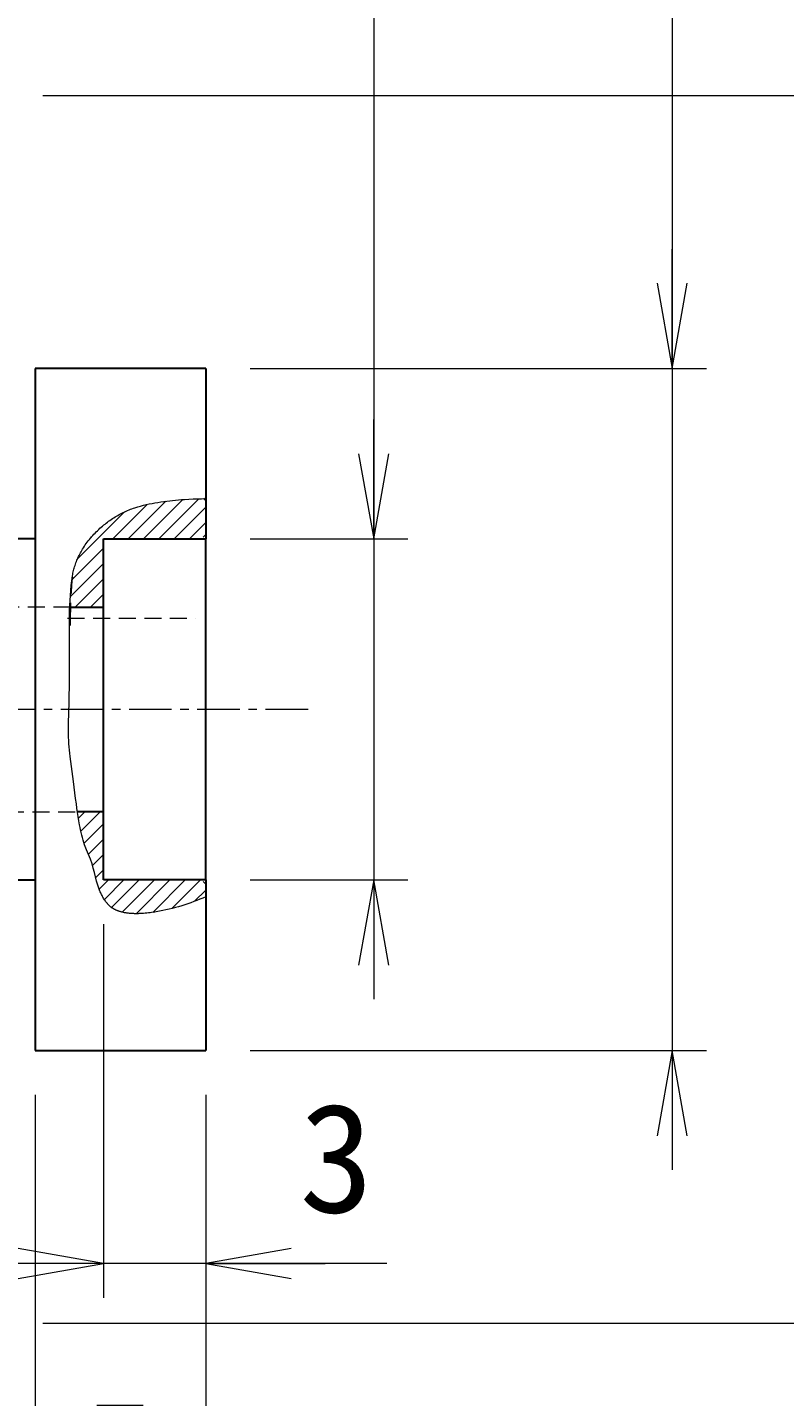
# Model space of a CAD drawing. Header units: millimetres. Extents: x 0 to 422, y 0 to 298.
# Tile 44 of 49: x 201 to 223, y 116 to 156. Entities that reach past the tile are written whole.
import ezdxf

# ---------------------------------------------------------------- set-up
doc = ezdxf.new("R2010")
doc.units = ezdxf.units.MM
doc.linetypes.add('CENTER', pattern=[2, 1.25, -0.25, 0.25, -0.25])
doc.linetypes.add('DASHED', pattern=[0.75, 0.5, -0.25])
doc.styles.add('ｍｓ ｐゴシック', font='msgothic.ttc')
doc.dimstyles.get("Standard").update_dxf_attribs({"dimtxt": 0.18, "dimasz": 0.18, "dimexe": 0.18, "dimexo": 0.0625, "dimgap": 0.09, "dimtad": 0, "dimtih": 1, "dimtoh": 1, "dimdec": 4, "dimzin": 0, "dimdsep": 46, "dimcen": 0.09, "dimadec": 0, "dimazin": 0, "dimtfac": 1, "dimtdec": 4, "dimtofl": 0, "dimtmove": 0, "dimatfit": 3, "dimfxl": 1, "dimtolj": 1, "dimtzin": 0, "dimarcsym": 0})

# ---------------------------------------------------------------- blocks, each defined once
blk = doc.blocks.new('*D3')
at = {"linetype": 'Continuous', "lineweight": 9, "transparency": 16777216}
blk.add_hatch(color=7, dxfattribs=at).paths.add_polyline_path([(200.352, 101.917), (200.352, 101.928), (200.351, 101.939), (200.351, 101.95), (200.35, 101.961), (200.349, 101.972), (200.348, 101.982), (200.347, 101.993), (200.346, 102.004), (200.344, 102.015), (200.342, 102.026), (200.34, 102.036), (200.338, 102.047), (200.336, 102.058), (200.333, 102.068), (200.33, 102.079), (200.327, 102.089), (200.324, 102.1), (200.321, 102.11), (200.318, 102.121), (200.314, 102.131), (200.31, 102.141), (200.306, 102.151), (200.302, 102.161), (200.298, 102.171), (200.293, 102.181), (200.288, 102.191), (200.283, 102.201), (200.278, 102.211), (200.273, 102.22), (200.268, 102.23), (200.262, 102.239), (200.257, 102.248), (200.251, 102.258), (200.245, 102.267), (200.239, 102.276), (200.232, 102.284), (200.226, 102.293), (200.219, 102.302), (200.212, 102.31), (200.205, 102.319), (200.198, 102.327), (200.191, 102.335), (200.184, 102.343), (200.176, 102.351), (200.169, 102.359), (200.161, 102.367), (200.153, 102.374), (200.145, 102.382), (200.137, 102.389), (200.128, 102.396), (200.12, 102.403), (200.111, 102.41), (200.103, 102.416), (200.094, 102.423), (200.085, 102.429), (200.076, 102.435), (200.067, 102.441), (200.058, 102.447), (200.048, 102.453), (200.039, 102.458), (200.03, 102.464), (200.02, 102.469), (200.01, 102.474), (200.001, 102.479), (199.991, 102.484), (199.981, 102.488), (199.971, 102.492), (199.961, 102.497), (199.951, 102.501), (199.94, 102.504), (199.93, 102.508), (199.92, 102.512), (199.909, 102.515), (199.899, 102.518), (199.888, 102.521), (199.878, 102.524), (199.867, 102.526), (199.857, 102.528), (199.846, 102.531), (199.835, 102.533), (199.824, 102.534), (199.814, 102.536), (199.803, 102.537), (199.792, 102.539), (199.781, 102.54), (199.77, 102.541), (199.759, 102.541), (199.748, 102.542), (199.738, 102.542), (199.727, 102.542), (199.716, 102.542), (199.705, 102.542), (199.694, 102.541), (199.683, 102.541), (199.672, 102.54), (199.661, 102.539), (199.65, 102.537), (199.64, 102.536), (199.629, 102.534), (199.618, 102.533), (199.607, 102.531), (199.597, 102.528), (199.586, 102.526), (199.575, 102.524), (199.565, 102.521), (199.554, 102.518), (199.544, 102.515), (199.533, 102.512), (199.523, 102.508), (199.513, 102.504), (199.503, 102.501), (199.492, 102.497), (199.482, 102.492), (199.472, 102.488), (199.462, 102.484), (199.453, 102.479), (199.443, 102.474), (199.433, 102.469), (199.424, 102.464), (199.414, 102.458), (199.405, 102.453), (199.395, 102.447), (199.386, 102.441), (199.377, 102.435), (199.368, 102.429), (199.359, 102.423), (199.35, 102.416), (199.342, 102.41), (199.333, 102.403), (199.325, 102.396), (199.317, 102.389), (199.308, 102.382), (199.3, 102.374), (199.292, 102.367), (199.285, 102.359), (199.277, 102.351), (199.27, 102.343), (199.262, 102.335), (199.255, 102.327), (199.248, 102.319), (199.241, 102.31), (199.234, 102.302), (199.227, 102.293), (199.221, 102.284), (199.215, 102.276), (199.208, 102.267), (199.202, 102.258), (199.197, 102.248), (199.191, 102.239), (199.185, 102.23), (199.18, 102.22), (199.175, 102.211), (199.17, 102.201), (199.165, 102.191), (199.16, 102.181), (199.156, 102.171), (199.151, 102.161), (199.147, 102.151), (199.143, 102.141), (199.139, 102.131), (199.136, 102.121), (199.132, 102.11), (199.129, 102.1), (199.126, 102.089), (199.123, 102.079), (199.12, 102.068), (199.118, 102.058), (199.115, 102.047), (199.113, 102.036), (199.111, 102.026), (199.109, 102.015), (199.108, 102.004), (199.106, 101.993), (199.105, 101.982), (199.104, 101.972), (199.103, 101.961), (199.102, 101.95), (199.102, 101.939), (199.102, 101.928), (199.102, 101.917), (199.102, 101.906), (199.102, 101.895), (199.102, 101.884), (199.103, 101.874), (199.104, 101.863), (199.105, 101.852), (199.106, 101.841), (199.108, 101.83), (199.109, 101.819), (199.111, 101.809), (199.113, 101.798), (199.115, 101.787), (199.118, 101.777), (199.12, 101.766), (199.123, 101.755), (199.126, 101.745), (199.129, 101.734), (199.132, 101.724), (199.136, 101.714), (199.139, 101.703), (199.143, 101.693), (199.147, 101.683), (199.151, 101.673), (199.156, 101.663), (199.16, 101.653), (199.165, 101.643), (199.17, 101.633), (199.175, 101.624), (199.18, 101.614), (199.185, 101.605), (199.191, 101.595), (199.197, 101.586), (199.202, 101.577), (199.208, 101.568), (199.215, 101.559), (199.221, 101.55), (199.227, 101.541), (199.234, 101.532), (199.241, 101.524), (199.248, 101.515), (199.255, 101.507), (199.262, 101.499), (199.27, 101.491), (199.277, 101.483), (199.285, 101.475), (199.292, 101.468), (199.3, 101.46), (199.308, 101.453), (199.317, 101.445), (199.325, 101.438), (199.333, 101.431), (199.342, 101.425), (199.35, 101.418), (199.359, 101.411), (199.368, 101.405), (199.377, 101.399), (199.386, 101.393), (199.395, 101.387), (199.405, 101.381), (199.414, 101.376), (199.424, 101.37), (199.433, 101.365), (199.443, 101.36), (199.453, 101.355), (199.462, 101.351), (199.472, 101.346), (199.482, 101.342), (199.492, 101.338), (199.503, 101.334), (199.513, 101.33), (199.523, 101.326), (199.533, 101.323), (199.544, 101.319), (199.554, 101.316), (199.565, 101.313), (199.575, 101.311), (199.586, 101.308), (199.597, 101.306), (199.607, 101.304), (199.618, 101.302), (199.629, 101.3), (199.64, 101.298), (199.65, 101.297), (199.661, 101.296), (199.672, 101.294), (199.683, 101.294), (199.694, 101.293), (199.705, 101.292), (199.716, 101.292), (199.727, 101.292), (199.738, 101.292), (199.748, 101.292), (199.759, 101.293), (199.77, 101.294), (199.781, 101.294), (199.792, 101.296), (199.803, 101.297), (199.814, 101.298), (199.824, 101.3), (199.835, 101.302), (199.846, 101.304), (199.857, 101.306), (199.867, 101.308), (199.878, 101.311), (199.888, 101.313), (199.899, 101.316), (199.909, 101.319), (199.92, 101.323), (199.93, 101.326), (199.94, 101.33), (199.951, 101.334), (199.961, 101.338), (199.971, 101.342), (199.981, 101.346), (199.991, 101.351), (200.001, 101.355), (200.01, 101.36), (200.02, 101.365), (200.03, 101.37), (200.039, 101.376), (200.048, 101.381), (200.058, 101.387), (200.067, 101.393), (200.076, 101.399), (200.085, 101.405), (200.094, 101.411), (200.103, 101.418), (200.111, 101.425), (200.12, 101.431), (200.128, 101.438), (200.137, 101.445), (200.145, 101.453), (200.153, 101.46), (200.161, 101.468), (200.169, 101.475), (200.176, 101.483), (200.184, 101.491), (200.191, 101.499), (200.198, 101.507), (200.205, 101.515), (200.212, 101.524), (200.219, 101.532), (200.226, 101.541), (200.232, 101.55), (200.239, 101.559), (200.245, 101.568), (200.251, 101.577), (200.257, 101.586), (200.262, 101.595), (200.268, 101.605), (200.273, 101.614), (200.278, 101.624), (200.283, 101.633), (200.288, 101.643), (200.293, 101.653), (200.298, 101.663), (200.302, 101.673), (200.306, 101.683), (200.31, 101.693), (200.314, 101.703), (200.318, 101.714), (200.321, 101.724), (200.324, 101.734), (200.327, 101.745), (200.33, 101.755), (200.333, 101.766), (200.336, 101.777), (200.338, 101.787), (200.34, 101.798), (200.342, 101.809), (200.344, 101.819), (200.346, 101.83), (200.347, 101.841), (200.348, 101.852), (200.349, 101.863), (200.35, 101.874), (200.351, 101.884), (200.351, 101.895), (200.352, 101.906)])
at = {"color": 7, "linetype": 'Continuous', "lineweight": 9, "transparency": 16777216}
for p, q in [((205.807, 124.367), (205.807, 100.917)), ((199.727, 116.367), (199.727, 100.917)), ((205.807, 101.917), (199.727, 101.917)), ((205.807, 101.917), (202.307, 101.917))]:
    blk.add_line(p, q, dxfattribs=at)
at = {"color": 7, "linetype": 'Continuous', "lineweight": 20, "transparency": 16777216}
blk.add_polyline3d([(203.307, 101.476, 0), (205.807, 101.917, 0), (203.307, 102.358, 0)], dxfattribs=at)
at = {"color": 7, "linetype": 'Continuous', "lineweight": 9, "transparency": 16777216, "style": 'ｍｓ ｐゴシック', "width": 1.001764}
blk.add_text('6', height=3.201, dxfattribs=at).set_placement((201.601, 103.416))
blk = doc.blocks.new('*D6')
at = {"color": 7, "linetype": 'Continuous', "lineweight": 9, "transparency": 16777216}
for p, q in [((200.807, 124.367), (200.807, 109.667)), ((205.807, 124.367), (205.807, 109.667)), ((200.807, 110.667), (197.307, 110.667)), ((208.307, 110.667), (198.307, 110.667)), ((205.807, 110.667), (209.307, 110.667))]:
    blk.add_line(p, q, dxfattribs=at)
at = {"color": 7, "linetype": 'Continuous', "lineweight": 20, "transparency": 16777216}
for points in [[(198.307, 110.226, 0), (200.807, 110.667, 0), (198.307, 111.108, 0)], [(208.307, 111.108, 0), (205.807, 110.667, 0), (208.307, 110.226, 0)]]:
    blk.add_polyline3d(points, dxfattribs=at)
at = {"color": 7, "linetype": 'Continuous', "lineweight": 9, "transparency": 16777216, "style": 'ｍｓ ｐゴシック', "width": 0.99997}
blk.add_text('5', height=3.203, dxfattribs=at).set_placement((202.142, 112.166))
blk = doc.blocks.new('*D8')
at = {"color": 7, "linetype": 'Continuous', "lineweight": 9, "transparency": 16777216}
for p, q in [((219.477, 180.345), (219.477, 123.167)), ((217.977, 157.825), (213.977, 158.897)), ((219.477, 145.667), (219.477, 149.167)), ((207.107, 145.667), (220.477, 145.667)), ((207.107, 125.667), (220.477, 125.667)), ((219.477, 125.667), (219.477, 122.167))]:
    blk.add_line(p, q, dxfattribs=at)
for points in [[(217.977, 180.269), (216.437, 180.606), (214.861, 180.606), (213.322, 180.269)], [(213.322, 172.915), (214.861, 172.578), (216.437, 172.578), (217.977, 172.915)]]:
    blk.add_lwpolyline(points, dxfattribs=at)
blk.add_lwpolyline([(215.977, 159.636), (215.647, 159.592), (215.339, 159.465), (215.075, 159.262), (214.872, 158.998), (214.745, 158.691), (214.702, 158.361), (214.745, 158.031), (214.872, 157.723), (215.075, 157.459), (215.339, 157.257), (215.647, 157.129), (215.977, 157.086), (216.307, 157.129), (216.614, 157.257), (216.878, 157.459), (217.081, 157.723), (217.208, 158.031), (217.252, 158.361), (217.208, 158.691), (217.081, 158.998), (216.878, 159.262), (216.614, 159.465), (216.307, 159.592)], close=True, dxfattribs=at)
at = {"color": 7, "linetype": 'Continuous', "lineweight": 20, "transparency": 16777216}
for points in [[(219.036, 148.167, 0), (219.477, 145.667, 0), (219.917, 148.167, 0)], [(219.917, 123.167, 0), (219.477, 125.667, 0), (219.036, 123.167, 0)]]:
    blk.add_polyline3d(points, dxfattribs=at)
at = {"color": 7, "linetype": 'Continuous', "lineweight": 9, "transparency": 16777216, "style": 'ｍｓ ｐゴシック'}
for s, height, width, p in [('0.021', 1.6005, 1.000264, (217.976, 175.001)), ('0', 1.601, 0.99968, (215.321, 175.178)), ('−', 1.598, 1.000906, (217.975, 173.215)), ('h7', 3.2019, 0.999712, (217.976, 166.276)), ('20', 3.201, 1.00009, (217.975, 160.769))]:
    blk.add_text(s, height=height, rotation=90, dxfattribs=dict(at, width=width)).set_placement(p)
blk = doc.blocks.new('*D9')
at = {"color": 7, "linetype": 'Continuous', "lineweight": 9, "transparency": 16777216}
for p, q in [((228.227, 180.13), (228.227, 115.167)), ((226.727, 157.382), (222.727, 158.454)), ((228.227, 153.667), (228.227, 157.167)), ((201.027, 153.667), (229.227, 153.667)), ((201.027, 117.667), (229.227, 117.667)), ((228.227, 117.667), (228.227, 114.167))]:
    blk.add_line(p, q, dxfattribs=at)
for points in [[(226.727, 180.054), (225.186, 180.377), (223.612, 180.377), (222.072, 180.054)], [(222.072, 172.381), (223.612, 172.059), (225.186, 172.059), (226.727, 172.381)]]:
    blk.add_lwpolyline(points, dxfattribs=at)
blk.add_lwpolyline([(224.727, 159.193), (224.397, 159.15), (224.089, 159.023), (223.825, 158.82), (223.622, 158.556), (223.495, 158.248), (223.452, 157.918), (223.495, 157.588), (223.622, 157.281), (223.825, 157.017), (224.089, 156.814), (224.397, 156.687), (224.727, 156.643), (225.057, 156.687), (225.364, 156.814), (225.628, 157.017), (225.831, 157.281), (225.958, 157.588), (226.002, 157.918), (225.958, 158.248), (225.831, 158.556), (225.628, 158.82), (225.364, 159.023), (225.057, 159.15)], close=True, dxfattribs=at)
at = {"color": 7, "linetype": 'Continuous', "lineweight": 20, "transparency": 16777216}
for points in [[(227.786, 156.167, 0), (228.227, 153.667, 0), (228.667, 156.167, 0)], [(228.667, 115.167, 0), (228.227, 117.667, 0), (227.786, 115.167, 0)]]:
    blk.add_polyline3d(points, dxfattribs=at)
at = {"color": 7, "linetype": 'Continuous', "lineweight": 9, "transparency": 16777216, "style": 'ｍｓ ｐゴシック'}
for s, height, width, p in [('0.025', 1.6016, 0.999502, (226.727, 174.627)), ('0', 1.601, 0.99968, (224.071, 174.645)), ('−', 1.598, 1.000906, (226.725, 172.681)), ('h7', 3.2019, 0.999712, (226.726, 165.742)), ('36', 3.201, 1.000554, (226.728, 160.281))]:
    blk.add_text(s, height=height, rotation=90, dxfattribs=dict(at, width=width)).set_placement(p)
blk = doc.blocks.new('*D10')
at = {"color": 7, "linetype": 'Continuous', "lineweight": 9, "transparency": 16777216}
for p, q in [((210.727, 180.117), (210.727, 128.167)), ((209.227, 157.433), (205.227, 158.505)), ((210.727, 140.667), (210.727, 144.167)), ((207.107, 140.667), (211.727, 140.667)), ((207.107, 130.667), (211.727, 130.667)), ((210.727, 130.667), (210.727, 127.167))]:
    blk.add_line(p, q, dxfattribs=at)
for points in [[(209.227, 180.041), (207.688, 180.386), (206.111, 180.386), (204.572, 180.041)], [(204.572, 172.868), (206.111, 172.523), (207.688, 172.523), (209.227, 172.868)]]:
    blk.add_lwpolyline(points, dxfattribs=at)
blk.add_lwpolyline([(207.227, 159.244), (206.897, 159.2), (206.589, 159.073), (206.325, 158.87), (206.122, 158.606), (205.995, 158.299), (205.952, 157.969), (205.995, 157.639), (206.122, 157.331), (206.325, 157.067), (206.589, 156.864), (206.897, 156.737), (207.227, 156.694), (207.557, 156.737), (207.864, 156.864), (208.128, 157.067), (208.331, 157.331), (208.458, 157.639), (208.502, 157.969), (208.458, 158.299), (208.331, 158.606), (208.128, 158.87), (207.864, 159.073), (207.557, 159.2)], close=True, dxfattribs=at)
at = {"color": 7, "linetype": 'Continuous', "lineweight": 20, "transparency": 16777216}
for points in [[(210.286, 143.167, 0), (210.727, 140.667, 0), (211.167, 143.167, 0)], [(211.167, 128.167, 0), (210.727, 130.667, 0), (210.286, 128.167, 0)]]:
    blk.add_polyline3d(points, dxfattribs=at)
at = {"color": 7, "linetype": 'Continuous', "lineweight": 9, "transparency": 16777216, "style": 'ｍｓ ｐゴシック'}
for s, height, width, p in [('0.015', 1.6016, 0.999502, (206.573, 174.613)), ('0', 1.601, 0.99968, (209.226, 174.632)), ('+', 1.599, 1.001048, (206.572, 173.208)), ('H7', 3.2019, 1.000012, (209.226, 165.602)), ('10', 3.201, 0.99968, (209.225, 160.251))]:
    blk.add_text(s, height=height, rotation=90, dxfattribs=dict(at, width=width)).set_placement(p)
blk = doc.blocks.new('*D11')
at = {"color": 7, "linetype": 'Continuous', "lineweight": 9, "transparency": 16777216}
for p, q in [((202.807, 129.367), (202.807, 118.417)), ((205.807, 124.367), (205.807, 118.417)), ((202.807, 119.417), (199.307, 119.417)), ((211.114, 119.417), (200.307, 119.417)), ((205.807, 119.417), (209.307, 119.417))]:
    blk.add_line(p, q, dxfattribs=at)
at = {"color": 7, "linetype": 'Continuous', "lineweight": 20, "transparency": 16777216}
for points in [[(200.307, 118.976, 0), (202.807, 119.417, 0), (200.307, 119.858, 0)], [(208.307, 119.858, 0), (205.807, 119.417, 0), (208.307, 118.976, 0)]]:
    blk.add_polyline3d(points, dxfattribs=at)
at = {"color": 7, "linetype": 'Continuous', "lineweight": 9, "transparency": 16777216, "style": 'ｍｓ ｐゴシック', "width": 1.000622}
blk.add_text('3', height=3.201, dxfattribs=at).set_placement((208.546, 120.916))
blk = doc.blocks.new('*D17')
at = {"color": 7, "linetype": 'Continuous', "lineweight": 9, "transparency": 16777216}
for p, q in [((200.177, 227.367), (207.136, 227.367)), ((206.136, 227.367), (206.136, 223.867)), ((206.136, 227.367), (206.136, 207.367)), ((206.136, 207.367), (206.136, 210.867)), ((200.177, 207.367), (207.136, 207.367))]:
    blk.add_line(p, q, dxfattribs=at)
at = {"color": 7, "linetype": 'Continuous', "lineweight": 20, "transparency": 16777216}
for points in [[(206.576, 224.867, 0), (206.136, 227.367, 0), (205.695, 224.867, 0)], [(205.695, 209.867, 0), (206.136, 207.367, 0), (206.576, 209.867, 0)]]:
    blk.add_polyline3d(points, dxfattribs=at)
at = {"color": 7, "linetype": 'Continuous', "lineweight": 9, "transparency": 16777216, "style": 'ｍｓ ｐゴシック'}
for s, height, width, p in [(')', 3.199, 1.002002, (204.634, 219.223)), ('20', 3.201, 1.00009, (204.634, 214.654)), ('(', 3.199, 0.999114, (204.634, 212.413))]:
    blk.add_text(s, height=height, rotation=90, dxfattribs=dict(at, width=width)).set_placement(p)
blk = doc.blocks.new('*D19')
at = {"color": 7, "linetype": 'Continuous', "lineweight": 9, "transparency": 16777216}
for p, q in [((266.449, 169.132), (270.469, 170.126)), ((264.548, 169.472), (297.45, 109.838))]:
    blk.add_line(p, q, dxfattribs=at)
blk.add_lwpolyline([(269.075, 168.513), (269.343, 168.71), (269.55, 168.97), (269.684, 169.275), (269.734, 169.605), (269.697, 169.935), (269.575, 170.245), (269.378, 170.513), (269.118, 170.721), (268.813, 170.854), (268.484, 170.904), (268.153, 170.867), (267.843, 170.746), (267.575, 170.548), (267.367, 170.288), (267.234, 169.983), (267.184, 169.654), (267.221, 169.323), (267.342, 169.013), (267.54, 168.745), (267.8, 168.538), (268.105, 168.404), (268.434, 168.355), (268.765, 168.392)], close=True, dxfattribs=at)
at = {"color": 7, "linetype": 'Continuous', "lineweight": 20, "transparency": 16777216}
for points in [[(268.562, 161.284, 0), (270.156, 159.308, 0), (269.334, 161.71, 0)], [(297.836, 110.051, 0), (296.242, 112.027, 0), (297.064, 109.625, 0)]]:
    blk.add_polyline3d(points, dxfattribs=at)
at = {"color": 7, "linetype": 'Continuous', "lineweight": 9, "transparency": 16777216, "style": 'ｍｓ ｐゴシック', "width": 0.99985}
blk.add_text('54', height=3.201, rotation=298.8866, dxfattribs=at).set_placement((267.874, 166.546))
blk = doc.blocks.new('*D20')
at = {"color": 7, "linetype": 'Continuous', "lineweight": 9, "transparency": 16777216}
for p, q in [((263.199, 116.229), (263.199, 107.265)), ((303.199, 116.229), (303.199, 107.265)), ((263.199, 108.265), (266.699, 108.265)), ((263.199, 108.265), (303.199, 108.265)), ((303.199, 108.265), (299.699, 108.265))]:
    blk.add_line(p, q, dxfattribs=at)
at = {"color": 7, "linetype": 'Continuous', "lineweight": 20, "transparency": 16777216}
blk.add_lwpolyline([(279.094, 109.89), (281.644, 109.89), (281.644, 112.44), (279.094, 112.44)], close=True, dxfattribs=at)
for points in [[(265.699, 108.706, 0), (263.199, 108.265, 0), (265.699, 107.824, 0)], [(300.699, 107.824, 0), (303.199, 108.265, 0), (300.699, 108.706, 0)]]:
    blk.add_polyline3d(points, dxfattribs=at)
at = {"color": 7, "linetype": 'Continuous', "lineweight": 9, "transparency": 16777216, "style": 'ｍｓ ｐゴシック', "width": 0.999882}
blk.add_text('40', height=3.201, dxfattribs=at).set_placement((282.814, 109.766))
blk = doc.blocks.new('*D21')
at = {"color": 7, "linetype": 'Continuous', "lineweight": 9, "transparency": 16777216}
for p, q in [((279.397, 179.596), (280.468, 183.596)), ((281.099, 173.156), (281.099, 179.096)), ((285.299, 173.156), (285.299, 179.096)), ((281.099, 178.096), (277.599, 178.096)), ((278.599, 178.096), (287.799, 178.096)), ((285.299, 178.096), (288.799, 178.096))]:
    blk.add_line(p, q, dxfattribs=at)
blk.add_lwpolyline([(281.208, 181.596), (281.164, 181.926), (281.037, 182.233), (280.834, 182.497), (280.57, 182.7), (280.263, 182.827), (279.933, 182.871), (279.603, 182.827), (279.295, 182.7), (279.031, 182.497), (278.828, 182.233), (278.701, 181.926), (278.658, 181.596), (278.701, 181.266), (278.828, 180.958), (279.031, 180.694), (279.295, 180.491), (279.603, 180.364), (279.933, 180.321), (280.263, 180.364), (280.57, 180.491), (280.834, 180.694), (281.037, 180.958), (281.164, 181.266)], close=True, dxfattribs=at)
at = {"color": 7, "linetype": 'Continuous', "lineweight": 20, "transparency": 16777216}
for points in [[(278.599, 177.655, 0), (281.099, 178.096, 0), (278.599, 178.536, 0)], [(287.799, 178.536, 0), (285.299, 178.096, 0), (287.799, 177.655, 0)]]:
    blk.add_polyline3d(points, dxfattribs=at)
at = {"color": 7, "linetype": 'Continuous', "lineweight": 9, "transparency": 16777216, "style": 'ｍｓ ｐゴシック', "width": 1.000662}
blk.add_text('4.2', height=3.1999, dxfattribs=at).set_placement((282.341, 179.596))

msp = doc.modelspace()

# ---------------------------------------------------------------- hatches: boundary and pattern name
at = {"linetype": 'Continuous', "lineweight": 9}
h = msp.add_hatch(dxfattribs=at)
h.set_pattern_fill('ANSI31', scale=0.1, style=0)
h.paths.add_polyline_path([(202.8066, 130.6671), (202.8066, 132.6671), (202.04659, 132.6671), (202.08345, 132.43449), (202.12446, 132.20877), (202.14669, 132.10014), (202.17017, 131.99521), (202.19496, 131.89464), (202.22113, 131.79908), (202.23476, 131.75339), (202.24876, 131.70921), (202.26314, 131.6666), (202.27791, 131.62566), (202.29307, 131.58647), (202.30865, 131.54911), (202.32463, 131.51366), (202.34105, 131.48021), (202.37118, 131.41809), (202.39854, 131.35511), (202.42345, 131.29137), (202.44621, 131.22698), (202.46716, 131.16204), (202.48659, 131.09665), (202.52217, 130.9649), (202.58904, 130.70041), (202.62534, 130.56927), (202.64531, 130.50433), (202.66691, 130.43995), (202.69046, 130.37622), (202.71626, 130.31324), (202.74464, 130.25112), (202.77591, 130.18996), (202.81038, 130.12986), (202.84836, 130.07091), (202.89017, 130.01323), (202.93613, 129.9569), (202.98772, 129.90424), (203.04605, 129.85739), (203.07767, 129.83612), (203.11088, 129.81625), (203.14565, 129.79779), (203.18194, 129.7807), (203.21974, 129.76498), (203.25901, 129.75061), (203.29971, 129.73758), (203.34182, 129.72588), (203.3853, 129.71548), (203.43013, 129.70638), (203.47627, 129.69855), (203.52369, 129.69199), (203.57237, 129.68668), (203.62226, 129.68261), (203.67334, 129.67975), (203.72558, 129.6781), (203.77894, 129.67764), (203.8334, 129.67836), (203.88893, 129.68024), (203.94548, 129.68327), (204.00304, 129.68742), (204.06158, 129.6927), (204.18143, 129.70654), (204.30479, 129.72468), (204.43142, 129.747), (204.56107, 129.77338), (204.69348, 129.80369), (204.82841, 129.83783), (204.96561, 129.87568), (205.10483, 129.91712), (205.24583, 129.96203), (205.38835, 130.01029), (205.53215, 130.06179), (205.62424, 130.09684), (205.71574, 130.13401), (205.8066, 130.17325), (205.8066, 130.6671)], flags=0)
h.paths.add_polyline_path([(205.75097, 141.84773), (205.54234, 141.84362), (205.33078, 141.83467), (205.11825, 141.82093), (204.90667, 141.80243), (204.69798, 141.77922), (204.49411, 141.75135), (204.297, 141.71884), (204.10859, 141.68176), (204.01825, 141.66151), (203.93081, 141.64012), (203.84651, 141.61762), (203.7656, 141.59399), (203.68831, 141.56925), (203.61488, 141.5434), (203.54557, 141.51645), (203.48061, 141.48839), (203.43001, 141.46473), (203.37978, 141.44007), (203.32994, 141.41443), (203.28052, 141.38784), (203.23154, 141.36029), (203.18302, 141.33181), (203.135, 141.30243), (203.08749, 141.27214), (203.04052, 141.24097), (202.99412, 141.20894), (202.9483, 141.17607), (202.9031, 141.14236), (202.85854, 141.10783), (202.81465, 141.07251), (202.77144, 141.0364), (202.72894, 140.99953), (202.68718, 140.96191), (202.64619, 140.92355), (202.60598, 140.88448), (202.56658, 140.8447), (202.52802, 140.80425), (202.49032, 140.76312), (202.45351, 140.72134), (202.4176, 140.67893), (202.38263, 140.6359), (202.34862, 140.59227), (202.31559, 140.54805), (202.28357, 140.50326), (202.25259, 140.45791), (202.22266, 140.41203), (202.19382, 140.36563), (202.16608, 140.31872), (202.13948, 140.27133), (202.11403, 140.22346), (202.08977, 140.17514), (202.06671, 140.12638), (202.04488, 140.0772), (202.0243, 140.02761), (202.00501, 139.97763), (201.98702, 139.92728), (201.97036, 139.87657), (201.95505, 139.82552), (201.94113, 139.77415), (201.9286, 139.72247), (201.91751, 139.67049), (201.90786, 139.61824), (201.8997, 139.56573), (201.89303, 139.51298), (201.88161, 139.39837), (201.87148, 139.2718), (201.85472, 138.98702), (201.84204, 138.6671), (202.8066, 138.6671), (202.8066, 140.6671), (205.8066, 140.6671), (205.8066, 141.7921)], flags=0)

# ---------------------------------------------------------------- linework, layer by layer
at = {"color": 7, "linetype": 'Continuous', "lineweight": 30}
for p, q in [((200.8066, 145.6671), (200.8066, 135.6671)), ((205.8066, 145.6671), (200.8066, 145.6671)), ((205.8066, 145.6671), (205.8066, 141.84801)), ((205.8066, 141.7921), (205.75097, 141.84773)), ((205.8066, 141.84801), (205.8066, 141.7921)), ((205.8066, 141.7921), (205.8066, 140.6671)), ((200.8066, 140.6671), (199.7266, 140.6671)), ((202.8066, 140.6671), (205.8066, 140.6671)), ((202.8066, 138.6671), (202.8066, 140.6671)), ((205.8066, 130.6671), (205.8066, 140.6671)), ((201.84204, 138.6671), (202.8066, 138.6671)), ((202.8066, 132.6671), (202.8066, 138.6671)), ((200.8066, 135.6671), (200.8066, 125.6671)), ((202.8066, 132.6671), (202.04659, 132.6671)), ((202.8066, 130.6671), (202.8066, 132.6671)), ((199.7266, 130.6671), (200.8066, 130.6671)), ((205.8066, 130.6671), (202.8066, 130.6671)), ((205.8066, 130.6671), (205.8066, 130.17325)), ((205.8066, 130.17325), (205.8066, 125.6671)), ((200.8066, 125.6671), (205.8066, 125.6671))]:
    msp.add_line(p, q, dxfattribs=at)
at = {"color": 7, "linetype": 'DASHED', "lineweight": 9}
for p, q in [((205.8066, 140.7921), (205.7316, 140.7171)), ((201.84204, 138.6671), (197.7266, 138.6671)), ((201.75585, 138.3421), (205.5066, 138.3421)), ((197.7266, 132.6671), (202.04659, 132.6671)), ((205.7316, 130.6171), (205.8066, 130.5421))]:
    msp.add_line(p, q, dxfattribs=at)
at = {"color": 1, "linetype": 'CENTER', "lineweight": 9, "true_color": 0xff0000}
msp.add_line((208.8066, 135.6671), (160.0066, 135.6671), dxfattribs=at)
at = {"color": 7, "linetype": 'Continuous', "lineweight": 9}
for points in [[(205.8066, 130.17325), (205.72092, 130.13594), (205.63442, 130.09987), (205.54714, 130.06506), (205.4591, 130.03152), (205.37036, 129.99927), (205.28093, 129.96831), (205.19086, 129.93867), (205.10019, 129.91036), (205.00894, 129.88339), (204.91716, 129.85778), (204.82487, 129.83354), (204.73212, 129.8107), (204.63894, 129.78925), (204.54537, 129.76922), (204.45144, 129.75063), (204.35718, 129.73348), (204.31119, 129.72572), (204.26504, 129.71841), (204.21875, 129.71158), (204.17233, 129.70529), (204.1258, 129.69955), (204.07917, 129.6944), (204.03245, 129.68987), (203.98566, 129.686), (203.93881, 129.68282), (203.89191, 129.68036), (203.84498, 129.67866), (203.82012, 129.67808), (203.79521, 129.67772), (203.77025, 129.67761), (203.74525, 129.67775), (203.72023, 129.67815), (203.6952, 129.67883), (203.67017, 129.6798), (203.64516, 129.68106), (203.62018, 129.68263), (203.59524, 129.68452), (203.57036, 129.68674), (203.54554, 129.68931), (203.5208, 129.69223), (203.49616, 129.69552), (203.47162, 129.69918), (203.44721, 129.70323), (203.42292, 129.70768), (203.39878, 129.71254), (203.3748, 129.71783), (203.35099, 129.72354), (203.32737, 129.72971), (203.31399, 129.73343), (203.30066, 129.73731), (203.2874, 129.74136), (203.27419, 129.74558), (203.26105, 129.74996), (203.248, 129.75451), (203.23503, 129.75923), (203.22215, 129.76412), (203.20937, 129.76918), (203.1967, 129.77441), (203.18414, 129.77981), (203.1717, 129.78538), (203.15939, 129.79113), (203.14721, 129.79705), (203.13518, 129.80315), (203.1233, 129.80943), (203.11157, 129.81588), (203.1, 129.8225), (203.08861, 129.82931), (203.07789, 129.836), (203.06734, 129.84289), (203.05697, 129.84997), (203.04676, 129.85722), (203.03673, 129.86466), (203.02687, 129.87226), (203.01717, 129.88002), (203.00765, 129.88794), (202.99829, 129.89601), (202.98911, 129.90422), (202.98009, 129.91256), (202.97124, 129.92103), (202.96255, 129.92962), (202.95404, 129.93833), (202.94568, 129.94714), (202.93749, 129.95606), (202.92947, 129.96507), (202.92161, 129.97416), (202.91392, 129.98334), (202.90638, 129.99259), (202.88845, 130.0155), (202.87111, 130.03877), (202.85434, 130.0624), (202.83813, 130.08637), (202.82248, 130.11066), (202.80737, 130.13525), (202.79279, 130.16013), (202.77873, 130.18527), (202.76518, 130.21067), (202.75213, 130.2363), (202.73956, 130.26216), (202.72747, 130.28821), (202.71583, 130.31445), (202.70466, 130.34086), (202.69392, 130.36741), (202.68361, 130.3941), (202.64227, 130.51411), (202.60637, 130.63648), (202.57378, 130.76068), (202.54232, 130.88616), (202.50987, 131.01236), (202.47425, 131.13874), (202.4251, 131.27755), (202.36692, 131.41487), (202.30733, 131.55283), (202.25392, 131.69359), (202.23099, 131.76537), (202.20984, 131.83787), (202.19029, 131.91102), (202.17215, 131.98474), (202.15525, 132.05897), (202.13939, 132.13364), (202.1244, 132.20866), (202.11009, 132.28398), (202.08848, 132.40479), (202.06829, 132.52637), (202.04931, 132.64866), (202.03133, 132.77159), (202.01417, 132.89507), (201.99255, 133.05846), (201.97169, 133.22271), (201.95116, 133.38771), (201.93049, 133.55333), (201.9112, 133.69981), (201.89072, 133.84661), (201.86986, 133.99378), (201.84943, 134.14137), (201.83027, 134.28944), (201.81955, 134.38246), (201.81024, 134.47578), (201.80233, 134.56937), (201.79579, 134.66317), (201.7906, 134.75715), (201.78674, 134.85126), (201.7842, 134.94546), (201.78294, 135.03971), (201.78327, 135.1904), (201.78576, 135.34121), (201.78968, 135.49209), (201.79431, 135.64299), (201.79892, 135.79386), (201.80307, 135.95668), (201.80627, 136.11948), (201.80874, 136.28219), (201.8107, 136.44473), (201.81238, 136.60704), (201.8134, 136.75979), (201.81357, 136.91253), (201.81311, 137.0652), (201.8122, 137.21772), (201.81106, 137.37002), (201.80987, 137.52203), (201.80885, 137.67368), (201.80818, 137.82489), (201.80809, 137.97561), (201.80876, 138.12576), (201.81039, 138.27526), (201.8132, 138.42405), (201.81737, 138.57205), (201.82311, 138.7192), (201.83062, 138.86542), (201.84011, 139.01065), (201.85177, 139.15482), (201.8658, 139.29784), (201.88241, 139.43966), (201.90179, 139.5802), (201.90811, 139.61963), (201.91526, 139.65891), (201.92325, 139.69802), (201.93205, 139.73694), (201.94164, 139.77568), (201.95201, 139.8142), (201.96314, 139.85251), (201.97501, 139.89058), (201.98761, 139.92841), (202.00093, 139.96598), (202.01494, 140.00328), (202.02963, 140.0403), (202.04498, 140.07703), (202.06098, 140.11345), (202.0776, 140.14954), (202.09484, 140.18531), (202.11268, 140.22073), (202.13109, 140.25579), (202.15007, 140.29048), (202.16959, 140.32479), (202.19482, 140.36729), (202.22092, 140.40932), (202.24788, 140.45087), (202.27567, 140.49195), (202.30428, 140.53253), (202.33369, 140.57261), (202.36388, 140.61218), (202.39483, 140.65123), (202.42653, 140.68975), (202.45895, 140.72774), (202.49207, 140.76518), (202.52589, 140.80207), (202.56038, 140.83839), (202.59552, 140.87413), (202.63129, 140.9093), (202.66768, 140.94388), (202.70467, 140.97785), (202.74223, 141.01122), (202.78035, 141.04397), (202.81902, 141.07609), (202.8536, 141.10395), (202.88868, 141.13143), (202.92426, 141.15852), (202.96033, 141.18519), (202.99689, 141.21141), (203.03392, 141.23717), (203.07143, 141.26245), (203.10941, 141.28722), (203.14785, 141.31146), (203.18675, 141.33516), (203.2261, 141.35828), (203.26589, 141.38081), (203.30613, 141.40272), (203.3468, 141.424), (203.38789, 141.44462), (203.42941, 141.46457), (203.47135, 141.48381), (203.5137, 141.50233), (203.55646, 141.5201), (203.59961, 141.53712), (203.64316, 141.55334), (203.6871, 141.56875), (203.73143, 141.58334), (203.81305, 141.60832), (203.89543, 141.63161), (203.97853, 141.65328), (204.06227, 141.67341), (204.1466, 141.69207), (204.23148, 141.70931), (204.31683, 141.72521), (204.40261, 141.73984), (204.48875, 141.75327), (204.57521, 141.76557), (204.66192, 141.7768), (204.74883, 141.78704), (204.83587, 141.79635), (204.92301, 141.80481), (205.01017, 141.81247), (205.0973, 141.81942), (205.18435, 141.82571), (205.30856, 141.83347), (205.43294, 141.83961), (205.55744, 141.84411), (205.68201, 141.84692), (205.8066, 141.84801)], [(202.44653, 140.71323), (202.44519, 140.71171), (202.44375, 140.71004), (202.44214, 140.70815), (202.44034, 140.70603), (202.43836, 140.70371), (202.4362, 140.70116), (202.43387, 140.6984), (202.43137, 140.69543), (202.43123, 140.69523)]]:
    msp.add_lwpolyline(points, dxfattribs=at)
at = {"color": 7, "linetype": 'DASHED', "lineweight": 9}
for points in [[(202.44894, 140.71605), (202.44938, 140.71657), (202.44972, 140.71695), (202.44985, 140.7171), (202.44978, 140.71702), (202.4495, 140.7167), (202.44903, 140.71616), (202.44836, 140.71539), (202.44749, 140.71439), (202.44643, 140.71316), (202.44653, 140.71323)], [(201.82987, 138.18179), (201.82974, 138.17519), (201.82962, 138.16891), (201.82951, 138.16298), (201.82941, 138.1574), (201.82931, 138.15217), (201.82922, 138.1473), (201.82914, 138.14278), (201.82906, 138.13863), (201.82899, 138.13483), (201.82893, 138.1314), (201.82887, 138.12833), (201.82883, 138.12563), (201.82881, 138.12436)], [(201.83107, 138.24256), (201.83097, 138.23796), (201.83079, 138.22889), (201.83062, 138.22016), (201.83045, 138.21179), (201.83029, 138.20378), (201.83014, 138.19612), (201.83, 138.1888), (201.82987, 138.18182)]]:
    msp.add_lwpolyline(points, dxfattribs=at)
for centre, radius, start, end in [((210.08269, 138.60596), 8.23954, 173.483827, 179.16569), ((232.88718, 137.65922), 31.06148, 178.031974, 178.709496), ((231.40914, 137.70448), 29.58276, 178.02126, 178.614732), ((241.89213, 137.43417), 40.06922, 178.590702, 178.843982)]:
    msp.add_arc(centre, radius, start, end, dxfattribs=at)

# ---------------------------------------------------------------- dimensions: what is measured, and where the dimension line sits
for picture in ['*D17', '*D21', '*D8', '*D9', '*D10', '*D11', '*D3', '*D6', '*D20']:
    dim = msp.add_linear_dim(base=(0, 0), p1=(0, 0), p2=(0, 0), dimstyle='Standard')
    dim.commit()
    dim.dimension.update_dxf_attribs({"geometry": picture, "text_midpoint": (0, 0)})
dim = msp.add_diameter_dim_2p(p1=(0, 0), p2=(0, 0), dimstyle='Standard')
dim.commit()
dim.dimension.update_dxf_attribs({"geometry": '*D19', "text_midpoint": (0, 0)})

doc.saveas('drawing.dxf')
